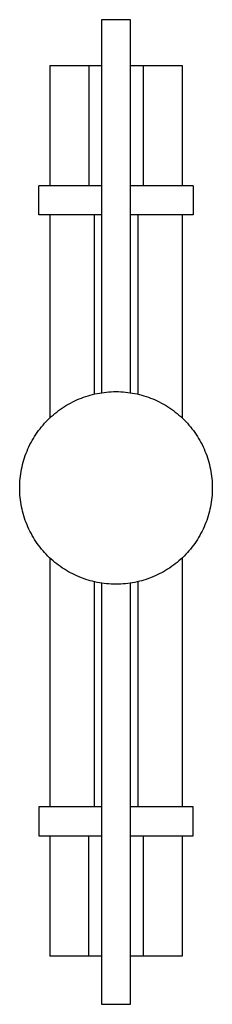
# Paper-space layout '_Superior' of a CAD drawing. Header units: millimetres. Extents: x 63516 to 63596, y -953 to -544.
import ezdxf

# ---------------------------------------------------------------- set-up
doc = ezdxf.new("R2010")
doc.units = ezdxf.units.MM

psp = doc.layouts.new('_Superior')

# ---------------------------------------------------------------- linework, layer by layer
at = {"color": 7, "linetype": 'Continuous', "lineweight": 25}
for p, q in [((63550.08, -544.47), (63550.08, -699.47)), ((63562.08, -699.47), (63562.08, -544.47)), ((63528.59, -563.47), (63528.59, -613.47)), ((63544.79, -563.47), (63544.79, -613.47)), ((63567.38, -563.47), (63567.38, -613.47)), ((63583.59, -563.47), (63583.59, -613.47)), ((63524.09, -625.47), (63524.09, -613.47)), ((63588.09, -613.47), (63588.09, -625.47)), ((63528.59, -625.47), (63528.59, -709.99)), ((63547.09, -700.06), (63547.09, -625.47)), ((63565.09, -625.47), (63565.09, -700.07)), ((63583.59, -625.47), (63583.59, -710.01)), ((63528.59, -767.95), (63528.59, -871.47)), ((63583.59, -767.94), (63583.59, -871.47)), ((63547.09, -871.47), (63547.09, -777.88)), ((63550.08, -778.48), (63550.08, -953.47)), ((63562.08, -953.47), (63562.08, -778.48)), ((63565.09, -777.88), (63565.09, -871.47)), ((63524.09, -871.47), (63524.09, -883.47)), ((63588.09, -883.47), (63588.09, -871.47)), ((63528.59, -883.47), (63528.59, -933.47)), ((63544.79, -933.47), (63544.79, -883.47)), ((63567.38, -883.47), (63567.38, -933.47)), ((63583.59, -883.47), (63583.59, -933.47))]:
    psp.add_line(p, q, dxfattribs=at)
for points, knots in [([(63562.08, -544.47), (63562.08, -544.47), (63561.92, -544.47), (63561.32, -544.47), (63560.88, -544.47), (63559.77, -544.47), (63559.1, -544.47), (63557.65, -544.47), (63556.86, -544.47), (63555.29, -544.47), (63554.51, -544.47), (63553.06, -544.47), (63552.39, -544.47), (63551.28, -544.47), (63550.84, -544.47), (63550.23, -544.47), (63550.08, -544.47), (63550.08, -544.47)], [0, 0, 0, 0, 0.125, 0.125, 0.25, 0.25, 0.375, 0.375, 0.5, 0.5, 0.625, 0.625, 0.75, 0.75, 0.875, 0.875, 1, 1, 1, 1]), ([(63528.62, -563.47), (63528.63, -563.47), (63528.66, -563.47), (63529.17, -563.47), (63530.05, -563.47), (63531.28, -563.47), (63532.8, -563.47), (63534.58, -563.47), (63536.54, -563.47), (63538.61, -563.47), (63540.73, -563.47), (63542.84, -563.47), (63544.14, -563.47), (63544.79, -563.47)], [0, 0, 0, 0, 0.074772, 0.167295, 0.259817, 0.35234, 0.444863, 0.537386, 0.629909, 0.722432, 0.814954, 0.907477, 1, 1, 1, 1]), ([(63544.79, -563.47), (63544.89, -563.47), (63545.07, -563.47), (63545.84, -563.47), (63546.93, -563.47), (63548.37, -563.47), (63549.45, -563.47), (63550.08, -563.47), (63550.08, -563.47)], [0, 0, 0, 0, 0.199924, 0.399849, 0.599773, 0.799697, 0.999621, 1, 1, 1, 1]), ([(63562.08, -563.47), (63562.09, -563.47), (63562.72, -563.47), (63563.81, -563.47), (63565.24, -563.47), (63566.33, -563.47), (63567.1, -563.47), (63567.29, -563.47), (63567.38, -563.47)], [0, 0, 0, 0, 0.002387, 0.201909, 0.401432, 0.600955, 0.800477, 1, 1, 1, 1]), ([(63567.38, -563.47), (63567.48, -563.47), (63567.67, -563.47), (63567.96, -563.47), (63568.26, -563.47), (63568.56, -563.47), (63568.86, -563.47), (63569.16, -563.47), (63569.47, -563.47), (63569.77, -563.47), (63570.45, -563.47), (63571.5, -563.47), (63572.93, -563.47), (63574.35, -563.47), (63575.73, -563.47), (63577.07, -563.47), (63578.32, -563.47), (63579.48, -563.47), (63580.52, -563.47), (63581.44, -563.47), (63582.2, -563.47), (63582.82, -563.47), (63583.17, -563.47), (63583.36, -563.47), (63583.46, -563.47), (63583.53, -563.47), (63583.58, -563.47), (63583.58, -563.47), (63583.59, -563.47)], [0, 0, 0, 0, 0.0139444, 0.0278511, 0.041731, 0.0555951, 0.0694541, 0.0833192, 0.0972013, 0.1111113, 0.1250601, 0.1875398, 0.2500415, 0.3125207, 0.375023, 0.4375022, 0.5000045, 0.5624836, 0.6249859, 0.6874645, 0.7499674, 0.812446, 0.8749488, 0.9000191, 0.9249954, 0.9499418, 0.9749221, 1, 1, 1, 1]), ([(63550.08, -613.47), (63549.32, -613.47), (63547.18, -613.47), (63543.81, -613.47), (63540.04, -613.47), (63536.55, -613.47), (63533.4, -613.47), (63530.63, -613.47), (63528.3, -613.47), (63526.44, -613.47), (63525.1, -613.47), (63524.25, -613.47), (63524.14, -613.47), (63524.09, -613.47)], [0, 0, 0, 0, 0.052456, 0.14721, 0.241965, 0.336719, 0.431473, 0.526228, 0.620982, 0.715737, 0.810491, 0.905246, 1, 1, 1, 1]), ([(63588.09, -613.47), (63588.03, -613.47), (63587.93, -613.47), (63587.08, -613.47), (63585.74, -613.47), (63583.88, -613.47), (63581.55, -613.47), (63578.78, -613.47), (63575.62, -613.47), (63572.13, -613.47), (63568.37, -613.47), (63564.99, -613.47), (63562.85, -613.47), (63562.08, -613.47)], [0, 0, 0, 0, 0.094713, 0.189426, 0.284139, 0.378852, 0.473565, 0.568278, 0.662991, 0.757704, 0.852416, 0.947129, 1, 1, 1, 1]), ([(63550.08, -625.47), (63549.32, -625.47), (63547.18, -625.47), (63543.81, -625.47), (63540.04, -625.47), (63536.55, -625.47), (63533.4, -625.47), (63530.63, -625.47), (63528.3, -625.47), (63526.44, -625.47), (63525.1, -625.47), (63524.25, -625.47), (63524.14, -625.47), (63524.09, -625.47)], [0, 0, 0, 0, 0.052456, 0.14721, 0.241965, 0.336719, 0.431473, 0.526228, 0.620982, 0.715737, 0.810491, 0.905246, 1, 1, 1, 1]), ([(63588.09, -625.47), (63588.03, -625.47), (63587.93, -625.47), (63587.08, -625.47), (63585.74, -625.47), (63583.88, -625.47), (63581.55, -625.47), (63578.78, -625.47), (63575.62, -625.47), (63572.13, -625.47), (63568.37, -625.47), (63564.99, -625.47), (63562.85, -625.47), (63562.08, -625.47)], [0, 0, 0, 0, 0.094713, 0.189426, 0.284139, 0.378852, 0.473565, 0.568278, 0.662991, 0.757704, 0.852416, 0.947129, 1, 1, 1, 1]), ([(63556.08, -778.97), (63553.46, -778.97), (63550.84, -778.72), (63545.71, -777.69), (63543.19, -776.93), (63538.35, -774.93), (63536.03, -773.69), (63531.68, -770.78), (63529.64, -769.11), (63525.94, -765.41), (63524.27, -763.37), (63521.36, -759.02), (63520.12, -756.7), (63518.12, -751.86), (63517.36, -749.34), (63516.34, -744.21), (63516.08, -741.59), (63516.08, -736.35), (63516.34, -733.74), (63517.36, -728.6), (63518.12, -726.08), (63520.12, -721.25), (63521.36, -718.93), (63524.27, -714.57), (63525.94, -712.54), (63529.64, -708.84), (63531.68, -707.17), (63536.03, -704.26), (63538.35, -703.02), (63543.19, -701.02), (63545.71, -700.25), (63550.84, -699.23), (63553.46, -698.97), (63556.08, -698.97)], [0, 0, 0, 0, 0.0625, 0.0625, 0.125, 0.125, 0.1875, 0.1875, 0.25, 0.25, 0.3125, 0.3125, 0.375, 0.375, 0.4375, 0.4375, 0.5, 0.5, 0.5625, 0.5625, 0.625, 0.625, 0.6875, 0.6875, 0.75, 0.75, 0.8125, 0.8125, 0.875, 0.875, 0.9375, 0.9375, 1, 1, 1, 1]), ([(63556.08, -698.97), (63558.7, -698.97), (63561.31, -699.23), (63566.45, -700.25), (63568.97, -701.02), (63573.8, -703.02), (63576.12, -704.26), (63580.48, -707.17), (63582.51, -708.84), (63586.21, -712.54), (63587.88, -714.57), (63590.79, -718.93), (63592.03, -721.25), (63594.03, -726.08), (63594.8, -728.6), (63595.82, -733.74), (63596.08, -736.35), (63596.08, -741.59), (63595.82, -744.21), (63594.8, -749.34), (63594.03, -751.86), (63592.03, -756.7), (63590.79, -759.02), (63587.88, -763.37), (63586.21, -765.41), (63582.51, -769.11), (63580.48, -770.78), (63576.12, -773.69), (63573.8, -774.93), (63568.97, -776.93), (63566.45, -777.69), (63561.31, -778.72), (63558.7, -778.97), (63556.08, -778.97)], [0, 0, 0, 0, 0.0625, 0.0625, 0.125, 0.125, 0.1875, 0.1875, 0.25, 0.25, 0.3125, 0.3125, 0.375, 0.375, 0.4375, 0.4375, 0.5, 0.5, 0.5625, 0.5625, 0.625, 0.625, 0.6875, 0.6875, 0.75, 0.75, 0.8125, 0.8125, 0.875, 0.875, 0.9375, 0.9375, 1, 1, 1, 1]), ([(63550.08, -871.47), (63549.32, -871.47), (63547.18, -871.47), (63543.81, -871.47), (63540.04, -871.47), (63536.55, -871.47), (63533.4, -871.47), (63530.63, -871.47), (63528.3, -871.47), (63526.44, -871.47), (63525.1, -871.47), (63524.25, -871.47), (63524.14, -871.47), (63524.09, -871.47)], [0, 0, 0, 0, 0.052456, 0.14721, 0.241965, 0.336719, 0.431473, 0.526228, 0.620982, 0.715737, 0.810491, 0.905246, 1, 1, 1, 1]), ([(63588.09, -871.47), (63588.03, -871.47), (63587.93, -871.47), (63587.08, -871.47), (63585.74, -871.47), (63583.88, -871.47), (63581.55, -871.47), (63578.78, -871.47), (63575.62, -871.47), (63572.13, -871.47), (63568.37, -871.47), (63564.99, -871.47), (63562.85, -871.47), (63562.08, -871.47)], [0, 0, 0, 0, 0.094713, 0.189426, 0.284139, 0.378852, 0.473565, 0.568278, 0.662991, 0.757704, 0.852416, 0.947129, 1, 1, 1, 1]), ([(63524.09, -883.47), (63524.14, -883.47), (63524.25, -883.47), (63525.1, -883.47), (63526.44, -883.47), (63528.3, -883.47), (63530.63, -883.47), (63533.4, -883.47), (63536.55, -883.47), (63540.04, -883.47), (63543.81, -883.47), (63547.18, -883.47), (63549.32, -883.47), (63550.08, -883.47)], [0, 0, 0, 0, 0.094754, 0.189509, 0.284263, 0.379018, 0.473772, 0.568527, 0.663281, 0.758035, 0.85279, 0.947544, 1, 1, 1, 1]), ([(63562.08, -883.47), (63562.85, -883.47), (63564.99, -883.47), (63568.37, -883.47), (63572.13, -883.47), (63575.62, -883.47), (63578.78, -883.47), (63581.55, -883.47), (63583.88, -883.47), (63585.74, -883.47), (63587.08, -883.47), (63587.93, -883.47), (63588.03, -883.47), (63588.09, -883.47)], [0, 0, 0, 0, 0.052871, 0.147584, 0.242296, 0.337009, 0.431722, 0.526435, 0.621148, 0.715861, 0.810574, 0.905287, 1, 1, 1, 1]), ([(63544.79, -933.47), (63544.14, -933.47), (63542.84, -933.47), (63540.73, -933.47), (63538.61, -933.47), (63536.54, -933.47), (63534.58, -933.47), (63532.8, -933.47), (63531.28, -933.47), (63530.05, -933.47), (63529.17, -933.47), (63528.66, -933.47), (63528.63, -933.47), (63528.62, -933.47)], [0, 0, 0, 0, 0.092523, 0.185046, 0.277568, 0.370091, 0.462614, 0.555137, 0.64766, 0.740183, 0.832705, 0.925228, 1, 1, 1, 1]), ([(63550.08, -933.47), (63550.08, -933.47), (63549.45, -933.47), (63548.37, -933.47), (63546.93, -933.47), (63545.84, -933.47), (63545.07, -933.47), (63544.89, -933.47), (63544.79, -933.47)], [0, 0, 0, 0, 0.000379, 0.200303, 0.400227, 0.600151, 0.800076, 1, 1, 1, 1]), ([(63567.38, -933.47), (63567.29, -933.47), (63567.1, -933.47), (63566.33, -933.47), (63565.24, -933.47), (63563.81, -933.47), (63562.72, -933.47), (63562.09, -933.47), (63562.08, -933.47)], [0, 0, 0, 0, 0.199523, 0.399045, 0.598568, 0.798091, 0.997613, 1, 1, 1, 1]), ([(63583.59, -933.47), (63583.59, -933.47), (63583.58, -933.47), (63583.57, -933.47), (63583.55, -933.47), (63583.52, -933.47), (63583.48, -933.47), (63583.43, -933.47), (63583.37, -933.47), (63583.3, -933.47), (63583.14, -933.47), (63582.82, -933.47), (63582.2, -933.47), (63581.44, -933.47), (63580.52, -933.47), (63579.48, -933.47), (63578.32, -933.47), (63577.07, -933.47), (63575.73, -933.47), (63574.35, -933.47), (63572.93, -933.47), (63571.5, -933.47), (63570.36, -933.47), (63569.53, -933.47), (63568.98, -933.47), (63568.44, -933.47), (63567.9, -933.47), (63567.56, -933.47), (63567.38, -933.47)], [0, 0, 0, 0, 0.013944, 0.027851, 0.041731, 0.055595, 0.069454, 0.083319, 0.097201, 0.111111, 0.12506, 0.187539, 0.250042, 0.312521, 0.375023, 0.437502, 0.500004, 0.562484, 0.624986, 0.687465, 0.749967, 0.812447, 0.874949, 0.900019, 0.924996, 0.949942, 0.974922, 1, 1, 1, 1]), ([(63550.08, -953.47), (63550.08, -953.47), (63550.23, -953.47), (63550.84, -953.47), (63551.28, -953.47), (63552.39, -953.47), (63553.06, -953.47), (63554.51, -953.47), (63555.29, -953.47), (63556.86, -953.47), (63557.65, -953.47), (63559.1, -953.47), (63559.77, -953.47), (63560.88, -953.47), (63561.32, -953.47), (63561.92, -953.47), (63562.08, -953.47), (63562.08, -953.47)], [0, 0, 0, 0, 0.125, 0.125, 0.25, 0.25, 0.375, 0.375, 0.5, 0.5, 0.625, 0.625, 0.75, 0.75, 0.875, 0.875, 1, 1, 1, 1])]:
    psp.add_open_spline(points, degree=3, knots=knots, dxfattribs=at)

doc.saveas('drawing.dxf')
